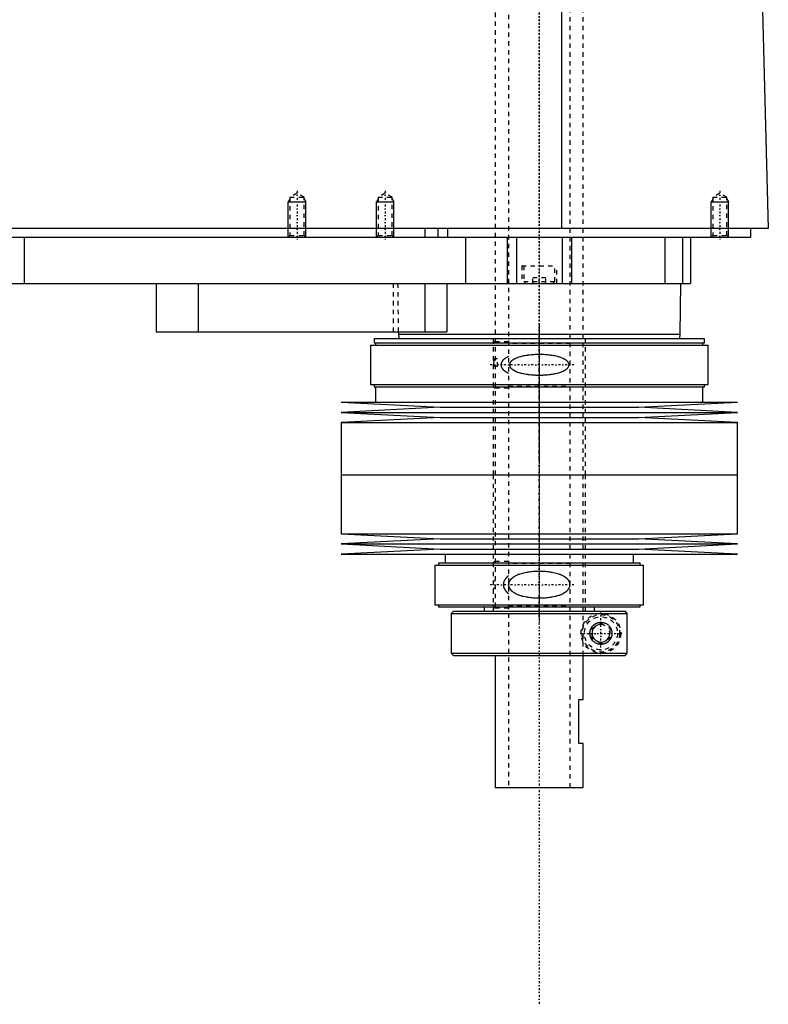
# Model space of a CAD drawing. Extents: x -174 to 702, y -319 to 984.
# Tile 5 of 7: x 532 to 702, y -100 to 124. Entities that reach past the tile are written whole.
import ezdxf

# ---------------------------------------------------------------- set-up
doc = ezdxf.new("R2010")
doc.units = 0
doc.linetypes.add('CENTER', pattern=[1.5, 0.45, -0.5, 0.05, -0.5])
doc.linetypes.add('DASHED', pattern=[2, 1, -1])
for name, color, linetype in [('AM_0', 7, 'CONTINUOUS'), ('AM_10', 7, 'CONTINUOUS'), ('AM_3', 7, 'DASHED'), ('AM_7', 7, 'CENTER')]:
    doc.layers.add(name, color=color, linetype=linetype)

msp = doc.modelspace()

# ---------------------------------------------------------------- linework, layer by layer
at = {"layer": 'AM_0', "color": 7, "linetype": 'CONTINUOUS'}
for p, q in [((655.15, 76.5), (655.15, 137.05)), ((700.5, 133.35), (702, 76.5)), ((702, 76.5), (300.5, 76.5)), ((624, 76.5), (624, 74.5)), ((627, 76.5), (627, 74.5)), ((629.15, 76.5), (629.15, 74.5)), ((698, 74.5), (698, 76.5)), ((344, 74.5), (698, 74.5)), ((533, 74.5), (533, 64)), ((633.21, 74.5), (633.21, 64)), ((642.7, 74.5), (642.7, 64)), ((644.81, 74.5), (644.81, 64)), ((655.19, 74.5), (655.19, 64)), ((657.3, 74.5), (657.3, 64)), ((678.5, 74.5), (678.5, 64)), ((682.5, 74.5), (682.5, 64)), ((684.3, 74.5), (684.3, 64)), ((488, 64), (684.3, 64)), ((563, 64), (563, 53)), ((572.56, 64), (572.56, 53)), ((624, 64), (624, 53)), ((629, 64), (629, 53)), ((682, 52.5), (682.17, 64)), ((563, 53), (629, 53)), ((612.48, 51.5), (612.48, 50.5)), ((612.48, 51.5), (687.52, 51.5)), ((617.99, 53), (618, 52.5)), ((618, 52.5), (618.1, 51.5)), ((618, 52.5), (682, 52.5)), ((681.9, 51.5), (682, 52.5)), ((687.52, 50.5), (687.52, 51.5)), ((611.67, 50), (611.67, 41)), ((611.67, 50), (688.33, 50)), ((612.48, 50.5), (687.52, 50.5)), ((612.83, 50.5), (612.83, 50)), ((687.17, 50), (687.17, 50.5)), ((688.33, 41), (688.33, 50)), ((611.67, 41), (688.33, 41)), ((612.48, 41), (612.48, 40.5)), ((612.48, 40.5), (687.52, 40.5)), ((612.83, 40.5), (612.83, 37)), ((687.17, 37), (687.17, 40.5)), ((687.52, 40.5), (687.52, 41)), ((605, 37), (627.5, 35.85)), ((605, 37), (695, 37)), ((627.5, 35.85), (605, 34.7)), ((627.5, 35.85), (672.5, 35.85)), ((672.5, 35.85), (695, 37)), ((695, 34.7), (672.5, 35.85)), ((605, 34.7), (627.5, 33.55)), ((605, 34.7), (695, 34.7)), ((672.5, 33.55), (695, 34.7)), ((627.5, 33.55), (605, 32.4)), ((605, 32.4), (605, 20.5)), ((605, 32.4), (695, 32.4)), ((627.5, 33.55), (672.5, 33.55)), ((695, 32.4), (672.5, 33.55)), ((695, 20.5), (695, 32.4)), ((605, 20.5), (695, 20.5)), ((605, 20.5), (605, 7.1)), ((605, 20.5), (695, 20.5)), ((695, 7.1), (695, 20.5)), ((605, 7.1), (627.5, 5.95)), ((605, 7.1), (695, 7.1)), ((672.5, 5.95), (695, 7.1)), ((627.5, 5.95), (605, 4.8)), ((605, 4.8), (627.5, 3.65)), ((605, 4.8), (695, 4.8)), ((627.5, 5.95), (672.5, 5.95)), ((695, 4.8), (672.5, 5.95)), ((672.5, 3.65), (695, 4.8)), ((627.5, 3.65), (605, 2.5)), ((605, 2.5), (695, 2.5)), ((627.5, 3.65), (672.5, 3.65)), ((628.6, 2.5), (628.6, 0.5)), ((671.4, 0.5), (671.4, 2.5)), ((695, 2.5), (672.5, 3.65)), ((626.3, 0), (626.3, -9)), ((626.3, 0), (673.7, 0)), ((627.1, 0.5), (627.1, 0)), ((627.1, 0.5), (672.9, 0.5)), ((672.9, 0), (672.9, 0.5)), ((673.7, -9), (673.7, 0)), ((626.3, -9), (673.7, -9)), ((627.1, -9), (627.1, -9.5)), ((627.1, -9.5), (672.9, -9.5)), ((630.5, -10.5), (630, -11)), ((630, -11), (630, -20)), ((630, -11), (669.99, -11)), ((630.5, -10.5), (669.49, -10.5)), ((637.5, -9.5), (637.5, -10.5)), ((662.5, -10.5), (662.5, -9.5)), ((669.99, -11), (669.49, -10.5)), ((669.99, -20), (669.99, -11)), ((672.9, -9.5), (672.9, -9)), ((630, -20), (630.5, -20.5)), ((630, -20), (669.99, -20)), ((669.49, -20.5), (669.99, -20)), ((630.5, -20.5), (669.49, -20.5)), ((640, -20.5), (640, -50.5)), ((660, -30.5), (660, -20.5)), ((659, -40.5), (659, -30.5)), ((659, -30.5), (660, -30.5)), ((660, -40.5), (659, -40.5)), ((660, -50.5), (660, -40.5)), ((640, -50.5), (660, -50.5))]:
    msp.add_line(p, q, dxfattribs=at)
msp.add_polyline3d([(661.5, -15.5, 0), (661.5, -15.49, 0), (661.5, -15.46, 0), (661.5, -15.43, 0), (661.5, -15.41, 0), (661.5, -15.4, 0), (661.5, -15.37, 0), (661.5, -15.34, 0), (661.51, -15.31, 0), (661.51, -15.28, 0), (661.51, -15.26, 0), (661.51, -15.24, 0), (661.52, -15.23, 0), (661.52, -15.2, 0), (661.52, -15.17, 0), (661.53, -15.14, 0), (661.53, -15.11, 0), (661.54, -15.08, 0), (661.54, -15.07, 0), (661.54, -15.05, 0), (661.55, -15.02, 0), (661.55, -15, 0), (661.55, -14.98, 0), (661.56, -14.97, 0), (661.56, -14.94, 0), (661.57, -14.91, 0), (661.57, -14.9, 0), (661.58, -14.88, 0), (661.59, -14.85, 0), (661.59, -14.82, 0), (661.6, -14.8, 0), (661.61, -14.77, 0), (661.62, -14.74, 0), (661.62, -14.73, 0), (661.63, -14.71, 0), (661.64, -14.68, 0), (661.65, -14.66, 0), (661.66, -14.63, 0), (661.67, -14.6, 0), (661.68, -14.58, 0), (661.68, -14.56, 0), (661.69, -14.55, 0), (661.7, -14.52, 0), (661.71, -14.49, 0), (661.72, -14.47, 0), (661.73, -14.44, 0), (661.75, -14.42, 0), (661.75, -14.4, 0), (661.76, -14.39, 0), (661.77, -14.37, 0), (661.79, -14.34, 0), (661.8, -14.31, 0), (661.81, -14.29, 0), (661.83, -14.27, 0), (661.83, -14.25, 0), (661.84, -14.24, 0), (661.85, -14.22, 0), (661.87, -14.19, 0), (661.88, -14.17, 0), (661.9, -14.15, 0), (661.91, -14.12, 0), (661.92, -14.11, 0), (661.93, -14.1, 0), (661.94, -14.08, 0), (661.96, -14.05, 0), (661.97, -14.04, 0), (662.02, -13.98, 0), (662.12, -13.86, 0), (662.22, -13.75, 0), (662.33, -13.64, 0), (662.44, -13.54, 0), (662.56, -13.45, 0), (662.62, -13.41, 0), (662.69, -13.37, 0), (662.81, -13.3, 0), (662.94, -13.23, 0), (663.01, -13.21, 0), (663.07, -13.18, 0), (663.21, -13.13, 0), (663.34, -13.09, 0), (663.41, -13.07, 0), (663.47, -13.06, 0), (663.6, -13.03, 0), (663.73, -13.01, 0), (663.86, -13, 0), (663.98, -13, 0), (664.11, -13, 0), (664.17, -13.01, 0), (664.23, -13.01, 0), (664.35, -13.03, 0), (664.48, -13.05, 0), (664.6, -13.07, 0), (664.72, -13.11, 0), (664.84, -13.15, 0), (664.9, -13.17, 0), (664.96, -13.19, 0), (665.08, -13.24, 0), (665.19, -13.3, 0), (665.3, -13.37, 0), (665.41, -13.44, 0), (665.51, -13.51, 0), (665.56, -13.55, 0), (665.61, -13.59, 0), (665.71, -13.68, 0), (665.8, -13.77, 0), (665.89, -13.86, 0), (665.97, -13.97, 0), (666.06, -14.08, 0), (666.1, -14.14, 0), (666.13, -14.2, 0), (666.21, -14.33, 0), (666.25, -14.41, 0), (666.26, -14.43, 0), (666.27, -14.45, 0), (666.28, -14.46, 0), (666.28, -14.48, 0), (666.29, -14.5, 0), (666.3, -14.52, 0), (666.31, -14.55, 0), (666.32, -14.57, 0), (666.33, -14.6, 0), (666.34, -14.61, 0), (666.34, -14.62, 0), (666.35, -14.65, 0), (666.36, -14.67, 0), (666.37, -14.7, 0), (666.38, -14.72, 0), (666.38, -14.75, 0), (666.39, -14.76, 0), (666.39, -14.77, 0), (666.4, -14.8, 0), (666.41, -14.82, 0), (666.41, -14.85, 0), (666.42, -14.88, 0), (666.43, -14.9, 0), (666.43, -14.92, 0), (666.43, -14.93, 0), (666.44, -14.96, 0), (666.45, -14.98, 0), (666.45, -15, 0), (666.45, -15.01, 0), (666.46, -15.04, 0), (666.46, -15.07, 0), (666.46, -15.08, 0), (666.47, -15.09, 0), (666.47, -15.12, 0), (666.48, -15.15, 0), (666.48, -15.18, 0), (666.48, -15.2, 0), (666.49, -15.23, 0), (666.49, -15.25, 0), (666.49, -15.26, 0), (666.49, -15.29, 0), (666.49, -15.32, 0), (666.5, -15.34, 0), (666.5, -15.37, 0), (666.5, -15.4, 0), (666.5, -15.41, 0), (666.5, -15.43, 0), (666.5, -15.46, 0), (666.5, -15.49, 0), (666.5, -15.5, 0), (666.5, -15.51, 0), (666.5, -15.54, 0), (666.5, -15.57, 0), (666.5, -15.59, 0), (666.5, -15.6, 0), (666.5, -15.63, 0), (666.5, -15.66, 0), (666.49, -15.68, 0), (666.49, -15.71, 0), (666.49, -15.74, 0), (666.49, -15.75, 0), (666.49, -15.77, 0), (666.48, -15.8, 0), (666.48, -15.82, 0), (666.48, -15.85, 0), (666.47, -15.88, 0), (666.47, -15.91, 0), (666.46, -15.92, 0), (666.46, -15.93, 0), (666.46, -15.96, 0), (666.45, -15.99, 0), (666.45, -16, 0), (666.45, -16.02, 0), (666.44, -16.04, 0), (666.43, -16.07, 0), (666.43, -16.08, 0), (666.43, -16.1, 0), (666.42, -16.12, 0), (666.41, -16.15, 0), (666.41, -16.18, 0), (666.4, -16.2, 0), (666.39, -16.23, 0), (666.39, -16.24, 0), (666.38, -16.25, 0), (666.38, -16.28, 0), (666.37, -16.3, 0), (666.36, -16.33, 0), (666.35, -16.35, 0), (666.34, -16.38, 0), (666.34, -16.39, 0), (666.33, -16.4, 0), (666.32, -16.43, 0), (666.31, -16.45, 0), (666.3, -16.48, 0), (666.29, -16.5, 0), (666.28, -16.52, 0), (666.28, -16.54, 0), (666.27, -16.55, 0), (666.26, -16.57, 0), (666.25, -16.59, 0), (666.21, -16.67, 0), (666.13, -16.8, 0), (666.1, -16.86, 0), (666.06, -16.92, 0), (665.97, -17.03, 0), (665.89, -17.14, 0), (665.8, -17.23, 0), (665.71, -17.32, 0), (665.61, -17.41, 0), (665.56, -17.45, 0), (665.51, -17.49, 0), (665.41, -17.56, 0), (665.3, -17.63, 0), (665.19, -17.7, 0), (665.08, -17.76, 0), (664.96, -17.81, 0), (664.9, -17.83, 0), (664.84, -17.85, 0), (664.72, -17.89, 0), (664.6, -17.93, 0), (664.48, -17.95, 0), (664.35, -17.97, 0), (664.23, -17.99, 0), (664.17, -17.99, 0), (664.11, -18, 0), (663.98, -18, 0), (663.86, -18, 0), (663.73, -17.99, 0), (663.6, -17.97, 0), (663.47, -17.94, 0), (663.41, -17.93, 0), (663.34, -17.91, 0), (663.21, -17.87, 0), (663.07, -17.82, 0), (663.01, -17.79, 0), (662.94, -17.77, 0), (662.81, -17.7, 0), (662.69, -17.63, 0), (662.62, -17.59, 0), (662.56, -17.55, 0), (662.44, -17.46, 0), (662.33, -17.36, 0), (662.22, -17.25, 0), (662.12, -17.14, 0), (662.02, -17.02, 0), (661.97, -16.96, 0), (661.96, -16.95, 0), (661.94, -16.92, 0), (661.93, -16.9, 0), (661.92, -16.89, 0), (661.91, -16.88, 0), (661.9, -16.85, 0), (661.88, -16.83, 0), (661.87, -16.81, 0), (661.85, -16.78, 0), (661.84, -16.76, 0), (661.83, -16.75, 0), (661.83, -16.73, 0), (661.81, -16.71, 0), (661.8, -16.69, 0), (661.79, -16.66, 0), (661.77, -16.63, 0), (661.76, -16.61, 0), (661.75, -16.6, 0), (661.75, -16.58, 0), (661.73, -16.56, 0), (661.72, -16.53, 0), (661.71, -16.51, 0), (661.7, -16.48, 0), (661.69, -16.45, 0), (661.68, -16.44, 0), (661.68, -16.42, 0), (661.67, -16.4, 0), (661.66, -16.37, 0), (661.65, -16.34, 0), (661.64, -16.32, 0), (661.63, -16.29, 0), (661.62, -16.27, 0), (661.62, -16.26, 0), (661.61, -16.23, 0), (661.6, -16.2, 0), (661.59, -16.18, 0), (661.59, -16.15, 0), (661.58, -16.12, 0), (661.57, -16.1, 0), (661.57, -16.09, 0), (661.56, -16.06, 0), (661.56, -16.03, 0), (661.55, -16.02, 0), (661.55, -16, 0), (661.55, -15.98, 0), (661.54, -15.95, 0), (661.54, -15.93, 0), (661.54, -15.92, 0), (661.53, -15.89, 0), (661.53, -15.86, 0), (661.52, -15.83, 0), (661.52, -15.8, 0), (661.52, -15.77, 0), (661.51, -15.76, 0), (661.51, -15.74, 0), (661.51, -15.72, 0), (661.51, -15.69, 0), (661.5, -15.66, 0), (661.5, -15.63, 0), (661.5, -15.6, 0), (661.5, -15.59, 0), (661.5, -15.57, 0), (661.5, -15.54, 0), (661.5, -15.51, 0), (661.5, -15.5, 0)], dxfattribs=at)
at = {"layer": 'AM_10', "color": 7, "linetype": 'CONTINUOUS'}
for p, q in [((593.38, 83.16), (593, 82.5)), ((596.62, 83.16), (597, 82.5)), ((613.38, 83.16), (613, 82.5)), ((616.62, 83.16), (617, 82.5)), ((689.38, 83.16), (689, 82.5)), ((692.62, 83.16), (693, 82.5)), ((593, 74.5), (593, 82.5)), ((593, 82.5), (597, 82.5)), ((597, 74.5), (597, 82.5)), ((613, 74.5), (613, 82.5)), ((613, 82.5), (617, 82.5)), ((617, 74.5), (617, 82.5)), ((689, 74.5), (689, 82.5)), ((689, 82.5), (693, 82.5)), ((693, 74.5), (693, 82.5))]:
    msp.add_line(p, q, dxfattribs=at)
msp.add_arc((664, -15.5), 2.01, 75, 15, dxfattribs=at)
at = {"layer": 'AM_3', "color": 6, "linetype": 'DASHED'}
for p, q in [((643, 629), (643, -50.5)), ((657, -50.5), (657, 629)), ((640, 613.5), (640, -10.5)), ((660, -20.5), (660, 613.5)), ((595, 84.5), (593.38, 83.56)), ((593.38, 83.56), (593.38, 74.88)), ((593.38, 83.56), (596.62, 83.56)), ((596.62, 83.56), (595, 84.5)), ((596.62, 74.88), (596.62, 83.56)), ((615, 84.5), (613.38, 83.56)), ((613.38, 83.56), (613.38, 74.88)), ((613.38, 83.56), (616.62, 83.56)), ((616.62, 83.56), (615, 84.5)), ((616.62, 74.88), (616.62, 83.56)), ((691, 84.5), (689.38, 83.56)), ((689.38, 83.56), (689.38, 74.88)), ((689.38, 83.56), (692.62, 83.56)), ((692.62, 83.56), (691, 84.5)), ((692.62, 74.88), (692.62, 83.56)), ((593.38, 74.88), (593, 74.5)), ((593.38, 74.88), (596.62, 74.88)), ((597, 74.5), (596.62, 74.88)), ((613.38, 74.88), (613, 74.5)), ((613.38, 74.88), (616.62, 74.88)), ((617, 74.5), (616.62, 74.88)), ((678.5, 74.5), (678.5, 64)), ((689.38, 74.88), (689, 74.5)), ((689.38, 74.88), (692.62, 74.88)), ((693, 74.5), (692.62, 74.88)), ((646, 68), (646, 64)), ((646, 68), (654, 68)), ((646.5, 68), (646.5, 64.4)), ((653.5, 64.4), (653.5, 68)), ((654, 64), (654, 68)), ((648.5, 64), (648.5, 65.25)), ((651.5, 65.25), (648.5, 65.25)), ((650, 64), (650, 65.25)), ((651.5, 64), (651.5, 65.25)), ((616.85, 64), (616.85, 53)), ((617.83, 64), (617.99, 53)), ((646.5, 64.4), (646.9, 64)), ((646.5, 64.4), (653.5, 64.4)), ((653.1, 64), (653.5, 64.4)), ((639.5, 51.5), (639.5, 20.5)), ((660.5, 20.5), (660.5, 51.5)), ((643, 50.75), (640, 50.75)), ((657, 50.35), (643, 50.35)), ((639.5, 46.9), (640.5, 46.9)), ((640.5, 45.1), (639.5, 45.1)), ((640.5, 46.84), (640, 46.84)), ((640.5, 45.1), (640.5, 46.9)), ((643, 40.65), (657, 40.65)), ((640, 40.25), (643, 40.25)), ((639.5, 20.5), (639.5, -10.5)), ((660.5, -10.5), (660.5, 20.5)), ((643, 0.8), (640, 0.8)), ((657, 0.4), (643, 0.4)), ((639.5, -3.55), (640, -3.55)), ((640, -5.35), (639.5, -5.35)), ((640, -9.7), (643, -9.7)), ((643, -9.3), (657, -9.3)), ((659.97, -20.5), (659.97, -10.5)), ((669.86, -10.87), (669.99, -11)), ((662, -14.35), (664, -13.19)), ((664, -13.19), (666, -14.35)), ((662, -16.65), (662, -14.35)), ((666, -14.35), (666, -16.65)), ((664, -17.81), (662, -16.65)), ((666, -16.65), (664, -17.81)), ((669.99, -20), (669.73, -20.25)), ((669.61, -20.38), (669.49, -20.5))]:
    msp.add_line(p, q, dxfattribs=at)
for points in [[(643, 47.4, 0), (642.86, 47.33, 0), (642.6, 47.19, 0), (642.34, 47.03, 0), (642.22, 46.94, 0), (642.2, 46.93, 0), (642.16, 46.9, 0), (642.12, 46.87, 0), (642.1, 46.85, 0), (642.08, 46.84, 0), (642.04, 46.81, 0), (642.01, 46.77, 0), (641.97, 46.74, 0), (641.93, 46.71, 0), (641.9, 46.68, 0), (641.88, 46.66, 0), (641.86, 46.64, 0), (641.83, 46.61, 0), (641.8, 46.58, 0), (641.76, 46.54, 0), (641.73, 46.51, 0), (641.7, 46.47, 0), (641.68, 46.45, 0), (641.67, 46.43, 0), (641.64, 46.4, 0), (641.61, 46.36, 0), (641.58, 46.32, 0), (641.55, 46.27, 0), (641.53, 46.23, 0), (641.51, 46.21, 0), (641.5, 46.19, 0), (641.47, 46.14, 0), (641.45, 46.1, 0), (641.43, 46.05, 0), (641.41, 46.01, 0), (641.39, 45.96, 0), (641.38, 45.94, 0), (641.37, 45.91, 0), (641.36, 45.86, 0), (641.34, 45.82, 0), (641.33, 45.77, 0), (641.32, 45.72, 0), (641.31, 45.67, 0), (641.31, 45.65, 0), (641.31, 45.62, 0), (641.3, 45.57, 0), (641.3, 45.52, 0), (641.3, 45.5, 0), (641.3, 45.48, 0), (641.3, 45.43, 0), (641.31, 45.38, 0), (641.31, 45.35, 0), (641.31, 45.33, 0), (641.32, 45.28, 0), (641.33, 45.23, 0), (641.34, 45.18, 0), (641.36, 45.14, 0), (641.37, 45.09, 0), (641.38, 45.06, 0), (641.39, 45.04, 0), (641.41, 44.99, 0), (641.43, 44.95, 0), (641.45, 44.9, 0), (641.47, 44.86, 0), (641.5, 44.81, 0), (641.51, 44.79, 0), (641.53, 44.77, 0), (641.55, 44.73, 0), (641.58, 44.68, 0), (641.61, 44.64, 0), (641.64, 44.6, 0), (641.67, 44.57, 0), (641.68, 44.55, 0), (641.7, 44.53, 0), (641.73, 44.49, 0), (641.76, 44.46, 0), (641.8, 44.42, 0), (641.83, 44.39, 0), (641.86, 44.36, 0), (641.88, 44.34, 0), (641.9, 44.32, 0), (641.93, 44.29, 0), (641.97, 44.26, 0), (642.01, 44.23, 0), (642.04, 44.19, 0), (642.08, 44.16, 0), (642.1, 44.15, 0), (642.12, 44.13, 0), (642.16, 44.1, 0), (642.2, 44.07, 0), (642.22, 44.06, 0), (642.24, 44.04, 0), (642.28, 44.02, 0), (642.32, 43.99, 0), (642.34, 43.97, 0), (642.36, 43.96, 0), (642.4, 43.93, 0), (642.44, 43.91, 0), (642.6, 43.81, 0), (642.86, 43.67, 0), (643, 43.6, 0)], [(650, 47.84, 0), (649.86, 47.84, 0), (649.58, 47.83, 0), (649.3, 47.83, 0), (649.16, 47.82, 0), (649.02, 47.81, 0), (648.73, 47.8, 0), (648.44, 47.78, 0), (648.16, 47.75, 0), (647.87, 47.73, 0), (647.58, 47.69, 0), (647.43, 47.67, 0), (647.29, 47.65, 0), (647, 47.61, 0), (646.72, 47.56, 0), (646.44, 47.51, 0), (646.16, 47.44, 0), (645.88, 47.38, 0), (645.75, 47.34, 0), (645.61, 47.3, 0), (645.35, 47.22, 0), (645.09, 47.14, 0), (644.96, 47.09, 0), (644.83, 47.04, 0), (644.59, 46.93, 0), (644.35, 46.81, 0), (644.23, 46.75, 0), (644.21, 46.74, 0), (644.17, 46.71, 0), (644.13, 46.69, 0), (644.12, 46.68, 0), (644.1, 46.67, 0), (644.06, 46.64, 0), (644.02, 46.62, 0), (643.99, 46.59, 0), (643.95, 46.57, 0), (643.91, 46.54, 0), (643.89, 46.53, 0), (643.88, 46.52, 0), (643.84, 46.49, 0), (643.81, 46.46, 0), (643.77, 46.43, 0), (643.74, 46.4, 0), (643.7, 46.37, 0), (643.68, 46.36, 0), (643.67, 46.34, 0), (643.63, 46.31, 0), (643.6, 46.27, 0), (643.57, 46.24, 0), (643.54, 46.2, 0), (643.51, 46.16, 0), (643.49, 46.15, 0), (643.48, 46.13, 0), (643.45, 46.09, 0), (643.42, 46.05, 0), (643.4, 46.01, 0), (643.37, 45.97, 0), (643.35, 45.92, 0), (643.34, 45.9, 0), (643.33, 45.88, 0), (643.31, 45.84, 0), (643.3, 45.79, 0), (643.28, 45.75, 0), (643.27, 45.7, 0), (643.26, 45.66, 0), (643.26, 45.64, 0), (643.25, 45.61, 0), (643.25, 45.57, 0), (643.25, 45.52, 0), (643.25, 45.5, 0), (643.25, 45.48, 0), (643.25, 45.43, 0), (643.25, 45.39, 0), (643.26, 45.36, 0), (643.26, 45.34, 0), (643.27, 45.3, 0), (643.28, 45.25, 0), (643.3, 45.21, 0), (643.31, 45.16, 0), (643.33, 45.12, 0), (643.34, 45.1, 0), (643.35, 45.08, 0), (643.37, 45.03, 0), (643.4, 44.99, 0), (643.42, 44.95, 0), (643.45, 44.91, 0), (643.48, 44.87, 0), (643.49, 44.85, 0), (643.51, 44.84, 0), (643.54, 44.8, 0), (643.57, 44.76, 0), (643.6, 44.73, 0), (643.63, 44.69, 0), (643.67, 44.66, 0), (643.68, 44.64, 0), (643.7, 44.63, 0), (643.74, 44.6, 0), (643.77, 44.57, 0), (643.81, 44.54, 0), (643.84, 44.51, 0), (643.88, 44.48, 0), (643.89, 44.47, 0), (643.91, 44.46, 0), (643.95, 44.43, 0), (643.99, 44.41, 0), (644.02, 44.38, 0), (644.06, 44.36, 0), (644.1, 44.33, 0), (644.12, 44.32, 0), (644.13, 44.31, 0), (644.17, 44.29, 0), (644.21, 44.26, 0), (644.23, 44.25, 0), (644.35, 44.19, 0), (644.59, 44.07, 0), (644.83, 43.96, 0), (645.09, 43.86, 0), (645.35, 43.78, 0), (645.61, 43.7, 0), (645.75, 43.66, 0), (645.88, 43.62, 0), (646.16, 43.56, 0), (646.44, 43.49, 0), (646.72, 43.44, 0), (647, 43.39, 0), (647.29, 43.35, 0), (647.43, 43.33, 0), (647.58, 43.31, 0), (647.87, 43.27, 0), (648.16, 43.25, 0), (648.44, 43.22, 0), (648.73, 43.2, 0), (649.02, 43.19, 0), (649.16, 43.18, 0), (649.3, 43.17, 0), (649.58, 43.17, 0), (649.86, 43.16, 0), (650, 43.16, 0), (650.14, 43.16, 0), (650.42, 43.17, 0), (650.7, 43.17, 0), (650.84, 43.18, 0), (650.98, 43.19, 0), (651.27, 43.2, 0), (651.56, 43.22, 0), (651.84, 43.25, 0), (652.13, 43.27, 0), (652.42, 43.31, 0), (652.57, 43.33, 0), (652.71, 43.35, 0), (653, 43.39, 0), (653.28, 43.44, 0), (653.56, 43.49, 0), (653.84, 43.56, 0), (654.12, 43.62, 0), (654.25, 43.66, 0), (654.39, 43.7, 0), (654.65, 43.78, 0), (654.91, 43.86, 0), (655.17, 43.96, 0), (655.41, 44.07, 0), (655.65, 44.19, 0), (655.77, 44.25, 0), (655.79, 44.26, 0), (655.83, 44.29, 0), (655.87, 44.31, 0), (655.88, 44.32, 0), (655.9, 44.33, 0), (655.94, 44.36, 0), (655.98, 44.38, 0), (656.01, 44.41, 0), (656.05, 44.43, 0), (656.09, 44.46, 0), (656.11, 44.47, 0), (656.12, 44.48, 0), (656.16, 44.51, 0), (656.19, 44.54, 0), (656.23, 44.57, 0), (656.26, 44.6, 0), (656.3, 44.63, 0), (656.32, 44.64, 0), (656.33, 44.66, 0), (656.37, 44.69, 0), (656.4, 44.73, 0), (656.43, 44.76, 0), (656.46, 44.8, 0), (656.49, 44.84, 0), (656.51, 44.85, 0), (656.52, 44.87, 0), (656.55, 44.91, 0), (656.58, 44.95, 0), (656.6, 44.99, 0), (656.63, 45.03, 0), (656.65, 45.08, 0), (656.66, 45.1, 0), (656.67, 45.12, 0), (656.69, 45.16, 0), (656.7, 45.21, 0), (656.72, 45.25, 0), (656.73, 45.3, 0), (656.74, 45.34, 0), (656.74, 45.36, 0), (656.75, 45.39, 0), (656.75, 45.43, 0), (656.75, 45.48, 0), (656.75, 45.5, 0), (656.75, 45.52, 0), (656.75, 45.57, 0), (656.75, 45.61, 0), (656.74, 45.64, 0), (656.74, 45.66, 0), (656.73, 45.7, 0), (656.72, 45.75, 0), (656.7, 45.79, 0), (656.69, 45.84, 0), (656.67, 45.88, 0), (656.66, 45.9, 0), (656.65, 45.92, 0), (656.63, 45.97, 0), (656.6, 46.01, 0), (656.58, 46.05, 0), (656.55, 46.09, 0), (656.52, 46.13, 0), (656.51, 46.15, 0), (656.49, 46.16, 0), (656.46, 46.2, 0), (656.43, 46.24, 0), (656.4, 46.27, 0), (656.37, 46.31, 0), (656.33, 46.34, 0), (656.32, 46.36, 0), (656.3, 46.37, 0), (656.26, 46.4, 0), (656.23, 46.43, 0), (656.19, 46.46, 0), (656.16, 46.49, 0), (656.12, 46.52, 0), (656.11, 46.53, 0), (656.09, 46.54, 0), (656.05, 46.57, 0), (656.01, 46.59, 0), (655.98, 46.62, 0), (655.94, 46.64, 0), (655.9, 46.67, 0), (655.88, 46.68, 0), (655.87, 46.69, 0), (655.83, 46.71, 0), (655.79, 46.74, 0), (655.77, 46.75, 0), (655.65, 46.81, 0), (655.41, 46.93, 0), (655.17, 47.04, 0), (655.04, 47.09, 0), (654.91, 47.14, 0), (654.65, 47.22, 0), (654.39, 47.3, 0), (654.25, 47.34, 0), (654.12, 47.38, 0), (653.84, 47.44, 0), (653.56, 47.51, 0), (653.28, 47.56, 0), (653, 47.61, 0), (652.71, 47.65, 0), (652.57, 47.67, 0), (652.42, 47.69, 0), (652.13, 47.73, 0), (651.84, 47.75, 0), (651.56, 47.78, 0), (651.27, 47.8, 0), (650.98, 47.81, 0), (650.84, 47.82, 0), (650.7, 47.83, 0), (650.42, 47.83, 0), (650.14, 47.84, 0), (650, 47.84, 0)], [(640, 46.84, 0), (640, 46.84, 0), (640, 46.84, 0), (639.99, 46.84, 0), (639.99, 46.84, 0), (639.99, 46.84, 0), (639.99, 46.84, 0), (639.98, 46.84, 0), (639.98, 46.84, 0), (639.98, 46.84, 0), (639.98, 46.84, 0), (639.97, 46.84, 0), (639.97, 46.84, 0), (639.97, 46.84, 0), (639.97, 46.84, 0), (639.96, 46.84, 0), (639.96, 46.84, 0), (639.96, 46.84, 0), (639.96, 46.84, 0), (639.96, 46.84, 0), (639.95, 46.84, 0), (639.95, 46.83, 0), (639.95, 46.83, 0), (639.95, 46.83, 0), (639.95, 46.83, 0), (639.94, 46.83, 0), (639.94, 46.83, 0), (639.94, 46.83, 0), (639.94, 46.83, 0), (639.93, 46.83, 0), (639.93, 46.83, 0), (639.93, 46.82, 0), (639.93, 46.82, 0), (639.93, 46.82, 0), (639.93, 46.82, 0), (639.92, 46.82, 0), (639.92, 46.82, 0), (639.92, 46.82, 0), (639.92, 46.82, 0), (639.91, 46.81, 0), (639.91, 46.81, 0), (639.91, 46.81, 0), (639.91, 46.81, 0), (639.91, 46.81, 0), (639.9, 46.81, 0), (639.9, 46.81, 0), (639.9, 46.8, 0), (639.9, 46.8, 0), (639.9, 46.8, 0), (639.9, 46.8, 0), (639.89, 46.8, 0), (639.89, 46.79, 0), (639.87, 46.78, 0), (639.87, 46.77, 0), (639.86, 46.77, 0), (639.85, 46.75, 0), (639.84, 46.74, 0), (639.83, 46.72, 0), (639.82, 46.71, 0), (639.81, 46.7, 0), (639.81, 46.69, 0), (639.8, 46.68, 0), (639.8, 46.66, 0), (639.79, 46.65, 0), (639.78, 46.64, 0), (639.78, 46.63, 0), (639.77, 46.62, 0), (639.77, 46.6, 0), (639.76, 46.59, 0), (639.76, 46.58, 0), (639.76, 46.57, 0), (639.75, 46.55, 0), (639.73, 46.5, 0), (639.71, 46.4, 0), (639.68, 46.3, 0), (639.67, 46.19, 0), (639.65, 46.09, 0), (639.65, 46.03, 0), (639.64, 45.98, 0), (639.63, 45.87, 0), (639.63, 45.77, 0), (639.62, 45.66, 0), (639.62, 45.56, 0), (639.62, 45.46, 0), (639.62, 45.41, 0), (639.62, 45.36, 0), (639.63, 45.26, 0), (639.63, 45.15, 0), (639.63, 45.1, 0)], [(650, -1.44, 0), (649.85, -1.44, 0), (649.55, -1.44, 0), (649.24, -1.45, 0), (649.09, -1.46, 0), (648.93, -1.47, 0), (648.62, -1.49, 0), (648.31, -1.51, 0), (647.99, -1.55, 0), (647.68, -1.59, 0), (647.37, -1.63, 0), (647.22, -1.66, 0), (647.06, -1.68, 0), (646.76, -1.74, 0), (646.45, -1.81, 0), (646.15, -1.88, 0), (645.86, -1.96, 0), (645.57, -2.05, 0), (645.43, -2.1, 0), (645.29, -2.15, 0), (645.02, -2.26, 0), (644.75, -2.38, 0), (644.62, -2.45, 0), (644.49, -2.52, 0), (644.25, -2.66, 0), (644.11, -2.76, 0), (644.07, -2.78, 0), (644.03, -2.81, 0), (644.01, -2.82, 0), (643.99, -2.84, 0), (643.95, -2.87, 0), (643.91, -2.9, 0), (643.9, -2.91, 0), (643.88, -2.93, 0), (643.84, -2.96, 0), (643.8, -2.99, 0), (643.78, -3, 0), (643.77, -3.02, 0), (643.73, -3.05, 0), (643.69, -3.09, 0), (643.66, -3.12, 0), (643.62, -3.15, 0), (643.59, -3.19, 0), (643.57, -3.21, 0), (643.56, -3.23, 0), (643.52, -3.26, 0), (643.49, -3.3, 0), (643.46, -3.34, 0), (643.42, -3.38, 0), (643.39, -3.42, 0), (643.38, -3.44, 0), (643.36, -3.46, 0), (643.33, -3.51, 0), (643.3, -3.55, 0), (643.28, -3.59, 0), (643.25, -3.64, 0), (643.22, -3.69, 0), (643.21, -3.71, 0), (643.2, -3.73, 0), (643.18, -3.78, 0), (643.16, -3.83, 0), (643.14, -3.88, 0), (643.12, -3.92, 0), (643.1, -3.97, 0), (643.09, -4, 0), (643.09, -4.02, 0), (643.07, -4.07, 0), (643.06, -4.12, 0), (643.05, -4.17, 0), (643.04, -4.22, 0), (643.03, -4.27, 0), (643.03, -4.3, 0), (643.03, -4.32, 0), (643.03, -4.37, 0), (643.02, -4.43, 0), (643.02, -4.45, 0), (643.02, -4.47, 0), (643.03, -4.53, 0), (643.03, -4.58, 0), (643.03, -4.6, 0), (643.03, -4.63, 0), (643.04, -4.68, 0), (643.05, -4.73, 0), (643.06, -4.78, 0), (643.07, -4.83, 0), (643.09, -4.88, 0), (643.09, -4.9, 0), (643.1, -4.93, 0), (643.12, -4.98, 0), (643.14, -5.02, 0), (643.16, -5.07, 0), (643.18, -5.12, 0), (643.2, -5.17, 0), (643.21, -5.19, 0), (643.22, -5.21, 0), (643.25, -5.26, 0), (643.28, -5.31, 0), (643.3, -5.35, 0), (643.33, -5.39, 0), (643.36, -5.44, 0), (643.38, -5.46, 0), (643.39, -5.48, 0), (643.42, -5.52, 0), (643.46, -5.56, 0), (643.49, -5.6, 0), (643.52, -5.64, 0), (643.56, -5.67, 0), (643.57, -5.69, 0), (643.59, -5.71, 0), (643.62, -5.75, 0), (643.66, -5.78, 0), (643.69, -5.81, 0), (643.73, -5.85, 0), (643.77, -5.88, 0), (643.78, -5.9, 0), (643.8, -5.91, 0), (643.84, -5.94, 0), (643.88, -5.97, 0), (643.9, -5.99, 0), (643.91, -6, 0), (643.95, -6.03, 0), (643.99, -6.06, 0), (644.01, -6.08, 0), (644.03, -6.09, 0), (644.07, -6.12, 0), (644.11, -6.14, 0), (644.25, -6.24, 0), (644.49, -6.38, 0), (644.75, -6.52, 0), (645.02, -6.64, 0), (645.29, -6.75, 0), (645.43, -6.8, 0), (645.57, -6.85, 0), (645.86, -6.94, 0), (646.15, -7.02, 0), (646.45, -7.09, 0), (646.76, -7.16, 0), (647.06, -7.22, 0), (647.22, -7.24, 0), (647.37, -7.27, 0), (647.68, -7.31, 0), (647.99, -7.35, 0), (648.31, -7.39, 0), (648.62, -7.41, 0), (648.93, -7.43, 0), (649.09, -7.44, 0), (649.24, -7.45, 0), (649.55, -7.46, 0), (649.85, -7.46, 0), (650, -7.46, 0), (650.15, -7.46, 0), (650.45, -7.46, 0), (650.76, -7.45, 0), (650.91, -7.44, 0), (651.07, -7.43, 0), (651.38, -7.41, 0), (651.69, -7.39, 0), (652.01, -7.35, 0), (652.32, -7.31, 0), (652.63, -7.27, 0), (652.78, -7.24, 0), (652.94, -7.22, 0), (653.24, -7.16, 0), (653.55, -7.09, 0), (653.85, -7.02, 0), (654.14, -6.94, 0), (654.43, -6.85, 0), (654.57, -6.8, 0), (654.71, -6.75, 0), (654.98, -6.64, 0), (655.25, -6.52, 0), (655.51, -6.38, 0), (655.75, -6.24, 0), (655.89, -6.14, 0), (655.93, -6.12, 0), (655.97, -6.09, 0), (655.99, -6.08, 0), (656.01, -6.06, 0), (656.05, -6.03, 0), (656.09, -6, 0), (656.1, -5.99, 0), (656.12, -5.97, 0), (656.16, -5.94, 0), (656.2, -5.91, 0), (656.22, -5.9, 0), (656.23, -5.88, 0), (656.27, -5.85, 0), (656.31, -5.81, 0), (656.34, -5.78, 0), (656.38, -5.75, 0), (656.41, -5.71, 0), (656.43, -5.69, 0), (656.44, -5.67, 0), (656.48, -5.64, 0), (656.51, -5.6, 0), (656.54, -5.56, 0), (656.58, -5.52, 0), (656.61, -5.48, 0), (656.62, -5.46, 0), (656.64, -5.44, 0), (656.67, -5.39, 0), (656.7, -5.35, 0), (656.72, -5.31, 0), (656.75, -5.26, 0), (656.78, -5.21, 0), (656.79, -5.19, 0), (656.8, -5.17, 0), (656.82, -5.12, 0), (656.84, -5.07, 0), (656.86, -5.02, 0), (656.88, -4.98, 0), (656.9, -4.93, 0), (656.91, -4.9, 0), (656.91, -4.88, 0), (656.93, -4.83, 0), (656.94, -4.78, 0), (656.95, -4.73, 0), (656.96, -4.68, 0), (656.97, -4.63, 0), (656.97, -4.6, 0), (656.97, -4.58, 0), (656.97, -4.53, 0), (656.98, -4.47, 0), (656.98, -4.45, 0), (656.98, -4.43, 0), (656.97, -4.37, 0), (656.97, -4.32, 0), (656.97, -4.3, 0), (656.97, -4.27, 0), (656.96, -4.22, 0), (656.95, -4.17, 0), (656.94, -4.12, 0), (656.93, -4.07, 0), (656.91, -4.02, 0), (656.91, -4, 0), (656.9, -3.97, 0), (656.88, -3.92, 0), (656.86, -3.88, 0), (656.84, -3.83, 0), (656.82, -3.78, 0), (656.8, -3.73, 0), (656.79, -3.71, 0), (656.78, -3.69, 0), (656.75, -3.64, 0), (656.72, -3.59, 0), (656.7, -3.55, 0), (656.67, -3.51, 0), (656.64, -3.46, 0), (656.62, -3.44, 0), (656.61, -3.42, 0), (656.58, -3.38, 0), (656.54, -3.34, 0), (656.51, -3.3, 0), (656.48, -3.26, 0), (656.44, -3.23, 0), (656.43, -3.21, 0), (656.41, -3.19, 0), (656.38, -3.15, 0), (656.34, -3.12, 0), (656.31, -3.09, 0), (656.27, -3.05, 0), (656.23, -3.02, 0), (656.22, -3, 0), (656.2, -2.99, 0), (656.16, -2.96, 0), (656.12, -2.93, 0), (656.1, -2.91, 0), (656.09, -2.9, 0), (656.05, -2.87, 0), (656.01, -2.84, 0), (655.99, -2.82, 0), (655.97, -2.81, 0), (655.93, -2.78, 0), (655.89, -2.76, 0), (655.75, -2.66, 0), (655.51, -2.52, 0), (655.38, -2.45, 0), (655.25, -2.38, 0), (654.98, -2.26, 0), (654.71, -2.15, 0), (654.57, -2.1, 0), (654.43, -2.05, 0), (654.14, -1.96, 0), (653.85, -1.88, 0), (653.55, -1.81, 0), (653.24, -1.74, 0), (652.94, -1.68, 0), (652.78, -1.66, 0), (652.63, -1.63, 0), (652.32, -1.59, 0), (652.01, -1.55, 0), (651.69, -1.51, 0), (651.38, -1.49, 0), (651.07, -1.47, 0), (650.91, -1.46, 0), (650.76, -1.45, 0), (650.45, -1.44, 0), (650.15, -1.44, 0), (650, -1.44, 0)], [(643, -2.46, 0), (642.89, -2.54, 0), (642.77, -2.64, 0), (642.74, -2.67, 0), (642.71, -2.7, 0), (642.69, -2.72, 0), (642.67, -2.73, 0), (642.64, -2.76, 0), (642.61, -2.79, 0), (642.58, -2.82, 0), (642.55, -2.85, 0), (642.52, -2.89, 0), (642.5, -2.9, 0), (642.49, -2.92, 0), (642.46, -2.95, 0), (642.43, -2.98, 0), (642.42, -3, 0), (642.4, -3.02, 0), (642.38, -3.05, 0), (642.35, -3.08, 0), (642.34, -3.1, 0), (642.32, -3.12, 0), (642.3, -3.15, 0), (642.27, -3.19, 0), (642.25, -3.22, 0), (642.22, -3.25, 0), (642.2, -3.29, 0), (642.19, -3.31, 0), (642.18, -3.33, 0), (642.15, -3.36, 0), (642.13, -3.4, 0), (642.11, -3.44, 0), (642.09, -3.48, 0), (642.07, -3.52, 0), (642.06, -3.54, 0), (642.05, -3.56, 0), (642.03, -3.6, 0), (642.01, -3.64, 0), (641.99, -3.68, 0), (641.98, -3.72, 0), (641.96, -3.77, 0), (641.95, -3.79, 0), (641.94, -3.81, 0), (641.93, -3.85, 0), (641.92, -3.9, 0), (641.9, -3.94, 0), (641.89, -3.99, 0), (641.88, -4.03, 0), (641.88, -4.05, 0), (641.87, -4.08, 0), (641.87, -4.12, 0), (641.86, -4.16, 0), (641.85, -4.21, 0), (641.85, -4.25, 0), (641.84, -4.3, 0), (641.84, -4.32, 0), (641.84, -4.34, 0), (641.84, -4.39, 0), (641.84, -4.43, 0), (641.84, -4.45, 0), (641.84, -4.47, 0), (641.84, -4.51, 0), (641.84, -4.56, 0), (641.84, -4.58, 0), (641.84, -4.6, 0), (641.85, -4.65, 0), (641.85, -4.69, 0), (641.86, -4.74, 0), (641.87, -4.78, 0), (641.87, -4.82, 0), (641.88, -4.85, 0), (641.88, -4.87, 0), (641.89, -4.91, 0), (641.9, -4.96, 0), (641.92, -5, 0), (641.93, -5.05, 0), (641.94, -5.09, 0), (641.95, -5.11, 0), (641.96, -5.13, 0), (641.98, -5.18, 0), (641.99, -5.22, 0), (642.01, -5.26, 0), (642.03, -5.3, 0), (642.05, -5.34, 0), (642.06, -5.36, 0), (642.07, -5.38, 0), (642.09, -5.42, 0), (642.11, -5.46, 0), (642.13, -5.5, 0), (642.15, -5.54, 0), (642.18, -5.57, 0), (642.19, -5.59, 0), (642.2, -5.61, 0), (642.22, -5.65, 0), (642.25, -5.68, 0), (642.27, -5.71, 0), (642.3, -5.75, 0), (642.32, -5.78, 0), (642.34, -5.8, 0), (642.35, -5.82, 0), (642.38, -5.85, 0), (642.4, -5.88, 0), (642.42, -5.9, 0), (642.43, -5.92, 0), (642.46, -5.95, 0), (642.49, -5.98, 0), (642.5, -6, 0), (642.52, -6.01, 0), (642.55, -6.05, 0), (642.58, -6.08, 0), (642.61, -6.11, 0), (642.64, -6.14, 0), (642.67, -6.17, 0), (642.69, -6.18, 0), (642.71, -6.2, 0), (642.74, -6.23, 0), (642.77, -6.26, 0), (642.89, -6.36, 0), (643, -6.44, 0)]]:
    msp.add_polyline3d(points, dxfattribs=at)
for radius in [4.5, 4.25, 3.75, 2.5]:
    msp.add_circle((664, -15.5), radius, dxfattribs=at)
for centre, start, end in [((640, 50.25), 90, 180), ((640, 40.75), 180, 270), ((640, 0.3), 90, 180), ((640, -9.2), 180, 270)]:
    msp.add_arc(centre, 0.5, start, end, dxfattribs=at)
at = {"layer": 'AM_7', "color": 4, "linetype": 'CENTER'}
for p, q in [((650, 984.27), (650, -99.78)), ((650, 284.39), (650, 22.81)), ((595, 85), (595, 74)), ((615, 85), (615, 74)), ((691, 85), (691, 74)), ((650, 54.6), (650, -13.6)), ((650, 53.05), (650, 18.95)), ((657.88, 45.5), (638.62, 45.5)), ((657.88, -4.45), (638.62, -4.45)), ((664, -20.23), (664, -10.78)), ((659.27, -15.5), (668.73, -15.5))]:
    msp.add_line(p, q, dxfattribs=at)

doc.saveas('drawing.dxf')
